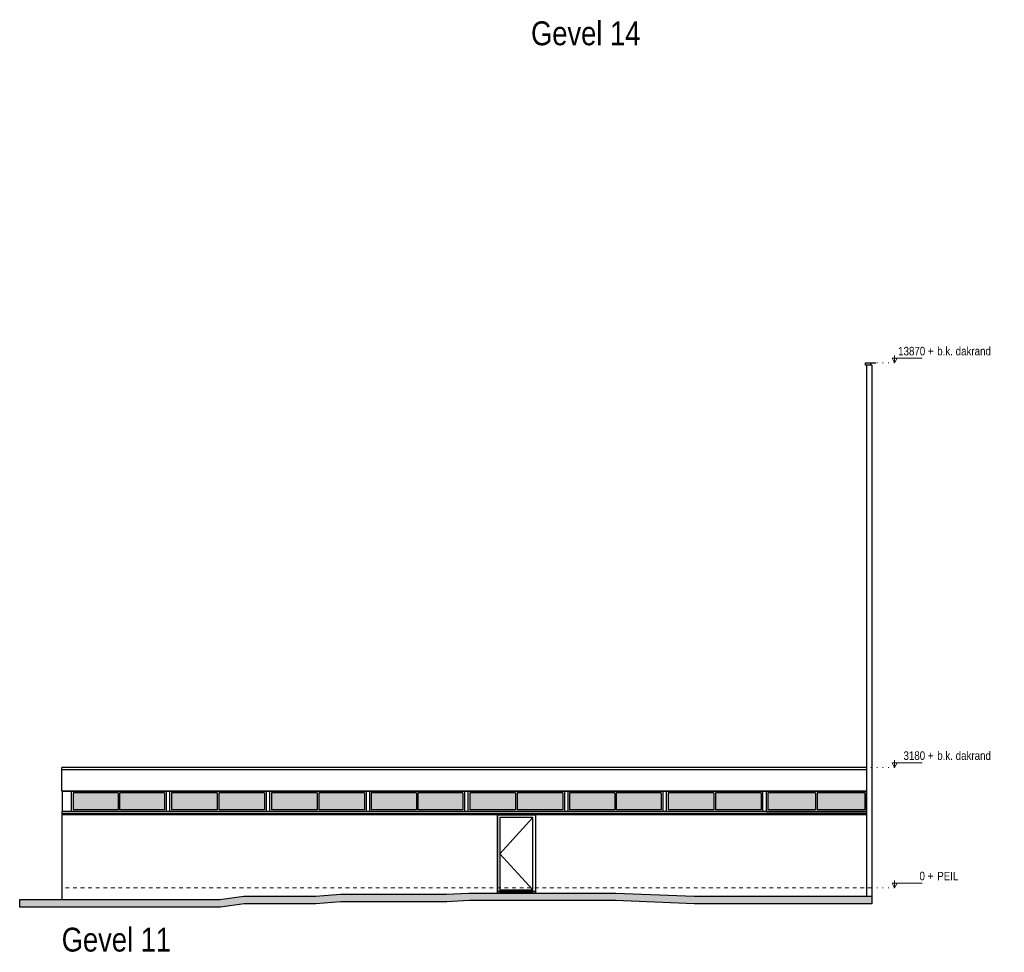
# Model space of a CAD drawing. Extents: x -59835 to 56084, y -767 to 223824.
# Tile 27 of 47: x -56760 to -30746, y 137498 to 162143. Entities that reach past the tile are written whole.
import ezdxf

# ---------------------------------------------------------------- set-up
doc = ezdxf.new("R2010")
doc.units = 0
doc.header["$MEASUREMENT"] = 0
doc.linetypes.add('DASHED', pattern=[200, 100, -100])
doc.linetypes.add('DOT', pattern=[150, 25, -125])
for name, color, linetype in [('101 - TEKSTEN', 7, 'Continuous'), ('102 - MAATVOERING', 7, 'Continuous'), ('21 - BUITENWANDEN', 92, 'Continuous'), ('27 - DAKEN', 92, 'Continuous'), ('31 - BUITENKOZIJNEN', 7, 'Continuous'), ('31.1 - ARCERING', 7, 'Continuous'), ('90 - TERREIN', 7, 'Continuous')]:
    doc.layers.add(name, color=color, linetype=linetype)

msp = doc.modelspace()

# ---------------------------------------------------------------- hatches: boundary and pattern name
at = {"layer": '31.1 - ARCERING', "linetype": 'Continuous', "lineweight": 5}
for points in [[(-55350, 141264), (-55350, 141714), (-54160, 141714), (-54160, 141264)], [(-55350, 141264), (-55350, 141714), (-54160, 141714), (-54160, 141264)], [(-54120, 141264), (-54120, 141714), (-52930, 141714), (-52930, 141264)], [(-54120, 141264), (-54120, 141714), (-52930, 141714), (-52930, 141264)], [(-52750, 141264.5), (-52750, 141714.5), (-51540, 141714.5), (-51540, 141264.5)], [(-52750, 141264.5), (-52750, 141714.5), (-51540, 141714.5), (-51540, 141264.5)], [(-51500, 141264.5), (-51500, 141714.5), (-50290, 141714.5), (-50290, 141264.5)], [(-51500, 141264.5), (-51500, 141714.5), (-50290, 141714.5), (-50290, 141264.5)], [(-50110, 141264.25), (-50110, 141714.25), (-48900, 141714.25), (-48900, 141264.25)], [(-50110, 141264.25), (-50110, 141714.25), (-48900, 141714.25), (-48900, 141264.25)], [(-48860, 141264.25), (-48860, 141714.25), (-47650, 141714.25), (-47650, 141264.25)], [(-48860, 141264.25), (-48860, 141714.25), (-47650, 141714.25), (-47650, 141264.25)], [(-47470, 141264), (-47470, 141714), (-46280, 141714), (-46280, 141264)], [(-47470, 141264), (-47470, 141714), (-46280, 141714), (-46280, 141264)], [(-46240, 141264), (-46240, 141714), (-45050, 141714), (-45050, 141264)], [(-46240, 141264), (-46240, 141714), (-45050, 141714), (-45050, 141264)], [(-44870, 141263.75), (-44870, 141713.75), (-43660, 141713.75), (-43660, 141263.75)], [(-44870, 141263.75), (-44870, 141713.75), (-43660, 141713.75), (-43660, 141263.75)], [(-43620, 141263.75), (-43620, 141713.75), (-42410, 141713.75), (-42410, 141263.75)], [(-43620, 141263.75), (-43620, 141713.75), (-42410, 141713.75), (-42410, 141263.75)], [(-42230, 141263.5), (-42230, 141713.5), (-41040, 141713.5), (-41040, 141263.5)], [(-42230, 141263.5), (-42230, 141713.5), (-41040, 141713.5), (-41040, 141263.5)], [(-41000, 141263.5), (-41000, 141713.5), (-39810, 141713.5), (-39810, 141263.5)], [(-41000, 141263.5), (-41000, 141713.5), (-39810, 141713.5), (-39810, 141263.5)], [(-39630, 141263.25), (-39630, 141713.25), (-38420, 141713.25), (-38420, 141263.25)], [(-39630, 141263.25), (-39630, 141713.25), (-38420, 141713.25), (-38420, 141263.25)], [(-38380, 141263.25), (-38380, 141713.25), (-37170, 141713.25), (-37170, 141263.25)], [(-38380, 141263.25), (-38380, 141713.25), (-37170, 141713.25), (-37170, 141263.25)], [(-36990, 141263), (-36990, 141713), (-35730, 141713), (-35730, 141263)], [(-36990, 141263), (-36990, 141713), (-35730, 141713), (-35730, 141263)], [(-35690, 141263), (-35690, 141713), (-34430, 141713), (-34430, 141263)], [(-35690, 141263), (-35690, 141713), (-34430, 141713), (-34430, 141263)]]:
    msp.add_hatch(color=253, dxfattribs=at).paths.add_polyline_path(points)
at = {"layer": '90 - TERREIN', "linetype": 'Continuous', "lineweight": 5}
for points in [[(-51455.8125, 138693), (-51470, 138893), (-50840.1875, 138982.9922), (-50825.9375, 138782.9922)], [(-50825.9375, 138783), (-50840.125, 138983), (-48940.0625, 138983), (-48932.5, 138783)], [(-48932.5, 138783), (-48940.0625, 138983), (-48280.0625, 139033), (-48272.5, 138833)], [(-48272.5, 138833), (-48280.0625, 139033), (-45480.0625, 139033), (-45475, 138833)], [(-45475, 138833), (-45480.0625, 139033), (-44890.0625, 139063), (-44885, 138863)], [(-44885, 138863), (-44890.0625, 139063), (-41010.0625, 139063), (-41013.9375, 138863)], [(-41013.9375, 138863), (-41010.0625, 139063), (-38940.0625, 138983), (-38943.9375, 138783)], [(-38943.9375, 138783), (-38940.0625, 138983), (-34250, 138983), (-34250, 138783)], [(-56760, 138693), (-56760, 138893), (-51470, 138893), (-51455.8125, 138693)]]:
    msp.add_hatch(color=7, dxfattribs=at).paths.add_polyline_path(points)

# ---------------------------------------------------------------- linework, layer by layer
at = {"layer": '102 - MAATVOERING', "color": 213, "linetype": 'Continuous', "lineweight": 13}
for points in [[(-33643, 153266.75), (-33643, 153073), (-33705.5, 153198), (-32918, 153198)], [(-33643, 153073), (-33580.5, 153198)], [(-33643, 142576.75), (-33643, 142383), (-33705.5, 142508), (-32918, 142508)], [(-33643, 142383), (-33580.5, 142508)], [(-33643, 139396.75), (-33643, 139203), (-33705.5, 139328), (-32918, 139328)], [(-33643, 139203), (-33580.5, 139328)]]:
    msp.add_lwpolyline(points, dxfattribs=at)
at = {"layer": '102 - MAATVOERING', "color": 8, "linetype": 'DOT', "lineweight": 5}
for points in [[(-33643, 153073), (-34270, 153073)], [(-33643, 142383), (-34390, 142383)], [(-33643, 139203), (-34250, 139203)]]:
    msp.add_lwpolyline(points, dxfattribs=at)
at = {"layer": '102 - MAATVOERING', "color": 213, "linetype": 'DASHED', "lineweight": 13}
msp.add_lwpolyline([(-34250, 139203), (-55650, 139203)], dxfattribs=at)
at = {"layer": '21 - BUITENWANDEN', "color": 92, "linetype": 'Continuous', "lineweight": 25}
for points in [[(-34390, 153013), (-34410, 153013), (-34410, 153073), (-34270, 153073)], [(-34390, 153013), (-34390, 138983)], [(-34250, 153013), (-34390, 153013)], [(-34250, 153013), (-34270, 153013), (-34270, 153073), (-34140, 153073)], [(-34250, 153013), (-34250, 138983)], [(-55630, 141223.6875), (-55630, 141754.25)], [(-34390, 141223), (-34390, 141753)], [(-34390, 141223), (-55650, 141223)], [(-55650, 141223), (-55650, 138893)], [(-34390, 141163), (-55650, 141163)], [(-34390, 141133), (-55650, 141133)], [(-44140, 139063), (-44140, 141133), (-43130, 141133), (-43130, 139063), (-44140, 139063)], [(-55650, 138893), (-51470, 138893), (-50840.125, 138983), (-48940.125, 138983), (-48280.125, 139033), (-45480.125, 139033), (-44890.125, 139063), (-41010.125, 139063), (-38940.125, 138983), (-34250, 138983)]]:
    msp.add_lwpolyline(points, dxfattribs=at)
at = {"layer": '27 - DAKEN', "color": 92, "linetype": 'Continuous', "lineweight": 25}
for points in [[(-34390, 142383), (-55650, 142383)], [(-55650, 141753), (-55650, 142383)], [(-34390, 142323), (-55650, 142323)], [(-34390, 142383), (-34390, 141753)], [(-34390, 141753), (-55650, 141753)]]:
    msp.add_lwpolyline(points, dxfattribs=at)
at = {"layer": '31 - BUITENKOZIJNEN', "color": 92, "linetype": 'Continuous', "lineweight": 25}
for points in [[(-55630, 141754.25), (-34390, 141753)], [(-55390, 141224.25), (-55390, 141754.25), (-52890, 141754), (-52890, 141224)], [(-55350, 141714), (-55350, 141264)], [(-54160, 141714), (-55350, 141714)], [(-54160, 141714), (-54160, 141264)], [(-54120, 141714), (-54120, 141264)], [(-52930, 141714), (-54120, 141714)], [(-52930, 141714), (-52930, 141264)], [(-52790, 141224.75), (-52790, 141754.75), (-50250, 141754.5), (-50250, 141224.5)], [(-52750, 141714.5), (-52750, 141264.5)], [(-51540, 141714.5), (-52750, 141714.5)], [(-51540, 141714.5), (-51540, 141264.5)], [(-51500, 141714.5), (-51500, 141264.5)], [(-50290, 141714.5), (-51500, 141714.5)], [(-50290, 141714.5), (-50290, 141264.5)], [(-50150, 141224.5), (-50150, 141754.5), (-47610, 141754.25), (-47610, 141224.25)], [(-50110, 141714.25), (-50110, 141264.25)], [(-48900, 141714.25), (-50110, 141714.25)], [(-48900, 141714.25), (-48900, 141264.25)], [(-48860, 141714.25), (-48860, 141264.25)], [(-47650, 141714.25), (-48860, 141714.25)], [(-47650, 141714.25), (-47650, 141264.25)], [(-47510, 141224.25), (-47510, 141754.25), (-45010, 141754), (-45010, 141224)], [(-47470, 141714), (-47470, 141264)], [(-46280, 141714), (-47470, 141714)], [(-46280, 141714), (-46280, 141264)], [(-46240, 141714), (-46240, 141264)], [(-45050, 141714), (-46240, 141714)], [(-45050, 141714), (-45050, 141264)], [(-44910, 141224), (-44910, 141754), (-42370, 141753.75), (-42370, 141223.75)], [(-44870, 141713.75), (-44870, 141263.75)], [(-43660, 141713.75), (-44870, 141713.75)], [(-43660, 141713.75), (-43660, 141263.75)], [(-43620, 141713.75), (-43620, 141263.75)], [(-42410, 141713.75), (-43620, 141713.75)], [(-42410, 141713.75), (-42410, 141263.75)], [(-42270, 141223.75), (-42270, 141753.75), (-39770, 141753.5), (-39770, 141223.5)], [(-42230, 141713.5), (-42230, 141263.5)], [(-41040, 141713.5), (-42230, 141713.5)], [(-41040, 141713.5), (-41040, 141263.5)], [(-41000, 141713.5), (-41000, 141263.5)], [(-39810, 141713.5), (-41000, 141713.5)], [(-39810, 141713.5), (-39810, 141263.5)], [(-39670, 141223.5), (-39670, 141753.5), (-37130, 141753.25), (-37130, 141223.25)], [(-39630, 141713.25), (-39630, 141263.25)], [(-38420, 141713.25), (-39630, 141713.25)], [(-38420, 141713.25), (-38420, 141263.25)], [(-38380, 141713.25), (-38380, 141263.25)], [(-37170, 141713.25), (-38380, 141713.25)], [(-37170, 141713.25), (-37170, 141263.25)], [(-37030, 141223.25), (-37030, 141753.25), (-34390, 141753), (-34390, 141223)], [(-36990, 141713), (-36990, 141263)], [(-35730, 141713), (-36990, 141713)], [(-35730, 141713), (-35730, 141263)], [(-35690, 141713), (-35690, 141263)], [(-34430, 141713), (-35690, 141713)], [(-34430, 141713), (-34430, 141263)], [(-54160, 141264), (-55350, 141264)], [(-52930, 141264), (-54120, 141264)], [(-51540, 141264.5), (-52750, 141264.5)], [(-50290, 141264.5), (-51500, 141264.5)], [(-48900, 141264.25), (-50110, 141264.25)], [(-47650, 141264.25), (-48860, 141264.25)], [(-46280, 141264), (-47470, 141264)], [(-45050, 141264), (-46240, 141264)], [(-43660, 141263.75), (-44870, 141263.75)], [(-42410, 141263.75), (-43620, 141263.75)], [(-41040, 141263.5), (-42230, 141263.5)], [(-39810, 141263.5), (-41000, 141263.5)], [(-38420, 141263.25), (-39630, 141263.25)], [(-37170, 141263.25), (-38380, 141263.25)], [(-35730, 141263), (-36990, 141263)], [(-34430, 141263), (-35690, 141263)], [(-34390, 141223), (-55630, 141223.6875)], [(-55390, 141224.25), (-52890, 141224)], [(-52790, 141224.75), (-50250, 141224.5)], [(-50150, 141224.5), (-47610, 141224.25)], [(-47510, 141224.25), (-45010, 141224)], [(-44910, 141224), (-42370, 141223.75)], [(-44140, 141133), (-43130, 141133), (-43130, 139103), (-44140, 139103)], [(-44140, 141133), (-44140, 139103)], [(-44070, 139153), (-43200, 139153), (-43200, 141063), (-44070, 141063), (-44070, 139103), (-43200, 139103), (-43200, 139153)], [(-42270, 141223.75), (-39770, 141223.5)], [(-39670, 141223.5), (-37130, 141223.25)], [(-37030, 141223.25), (-34390, 141223)]]:
    msp.add_lwpolyline(points, dxfattribs=at)
at = {"layer": '31 - BUITENKOZIJNEN', "color": 5, "linetype": 'Continuous', "lineweight": 5}
msp.add_lwpolyline([(-43200, 141063), (-44070, 140098), (-43200, 139153)], dxfattribs=at)
at = {"layer": '90 - TERREIN', "color": 92, "linetype": 'Continuous', "lineweight": 25}
for points in [[(-51470, 138893), (-50840.1875, 138982.9922)], [(-50840.125, 138983), (-48940.0625, 138983)], [(-48940.0625, 138983), (-48280.0625, 139033)], [(-48280.0625, 139033), (-45480.0625, 139033)], [(-45480.0625, 139033), (-44890.0625, 139063)], [(-44890.0625, 139063), (-41010.0625, 139063)], [(-41010.0625, 139063), (-38940.0625, 138983)], [(-38940.0625, 138983), (-34250, 138983)], [(-34250, 138983), (-34250, 138783)], [(-56760, 138893), (-51470, 138893)], [(-56760, 138693), (-56760, 138893)], [(-51455.8125, 138693), (-56760, 138693)], [(-50825.9375, 138782.9922), (-51455.8125, 138693)], [(-48932.5, 138783), (-50825.9375, 138783)], [(-48272.5, 138833), (-48932.5, 138783)], [(-45475, 138833), (-48272.5, 138833)], [(-44885, 138863), (-45475, 138833)], [(-41013.9375, 138863), (-44885, 138863)], [(-38943.9375, 138783), (-41013.9375, 138863)], [(-34250, 138783), (-38943.9375, 138783)]]:
    msp.add_lwpolyline(points, dxfattribs=at)

# ---------------------------------------------------------------- texts
at = {"layer": '101 - TEKSTEN', "color": 7, "linetype": 'Continuous', "lineweight": 0, "char_height": 629.999983, "attachment_point": 7, "line_spacing_factor": 1.333333}
for s, insert in [('{\\fArial Narrow|b0|i0|c12|p0;Gevel 14}', (-43250, 161459)), ('{\\fArial Narrow|b0|i0|c12|p0;Gevel 11}', (-55650, 137509))]:
    msp.add_mtext(s, dxfattribs=dict(at, insert=insert))
at = {"layer": '102 - MAATVOERING', "color": 7, "linetype": 'Continuous', "lineweight": 0, "char_height": 224.999994, "attachment_point": 7, "line_spacing_factor": 0.8}
for s, insert in [('{\\fArial Narrow|b0|i0|c12|p0; 13870 + }', (-33622.875, 153269.25)), ('{\\fArial Narrow|b0|i0|c12|p0;b.k. dakrand}', (-32518, 153269.25)), ('{\\fArial Narrow|b0|i0|c12|p0;b.k. dakrand}', (-32518, 142579.25)), ('{\\fArial Narrow|b0|i0|c12|p0;  3180 + }', (-33553.4375, 142579.25)), ('{\\fArial Narrow|b0|i0|c12|p0;     0 + }', (-33345.125, 139399.25)), ('{\\fArial Narrow|b0|i0|c12|p0;PEIL}', (-32518, 139399.25))]:
    msp.add_mtext(s, dxfattribs=dict(at, insert=insert))

doc.saveas('drawing.dxf')
